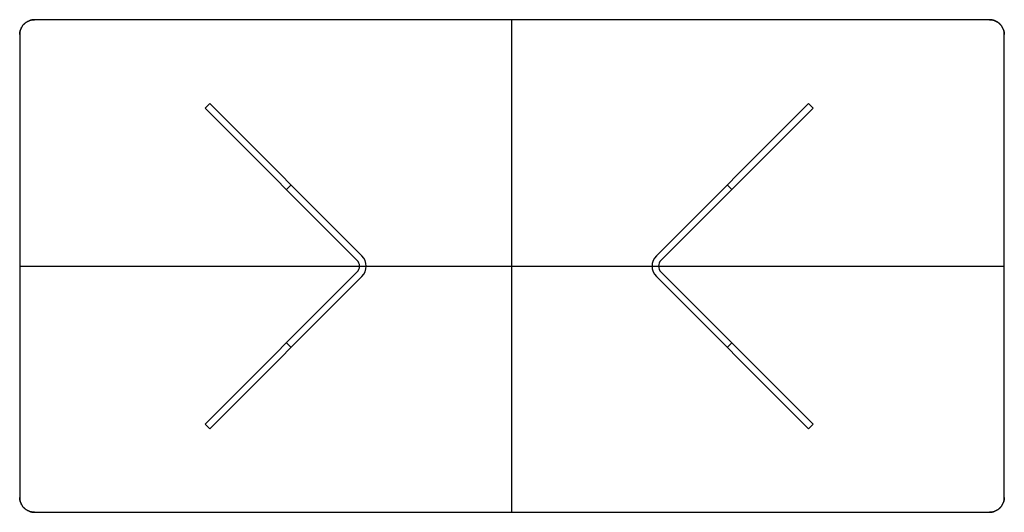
# Model space of a CAD drawing. Header units: millimetres. Extents: x -1542 to 258, y -1437 to -537.
import ezdxf

# ---------------------------------------------------------------- set-up
doc = ezdxf.new("R2010")
doc.units = ezdxf.units.MM
doc.header["$MEASUREMENT"] = 0
doc.layers.add('DEFAULT', color=7, linetype='Continuous')

msp = doc.modelspace()

# ---------------------------------------------------------------- linework, layer by layer
at = {"layer": 'DEFAULT'}
for p, q in [((231.2, -537), (-1514.8, -537)), ((231.2, -537, 15), (-1514.8, -537, 15)), ((-1541.8, -564), (-1541.8, -1410)), ((-1541.8, -564, 15), (-1541.8, -1410, 15)), ((258.2, -1410), (258.2, -564)), ((258.2, -1410, 15), (258.2, -564, 15)), ((-1202.7, -698.8), (-1202.7, -698.8, -720)), ((-1198.4, -694.6), (-1198.4, -694.6, -720)), ((-1194.2, -690.3), (-916.3, -968.2)), ((-1194.2, -690.3, -720), (-916.3, -968.2, -720)), ((-1194.2, -690.3), (-1194.2, -690.3, -720)), ((-916.3, -968.2, -360), (-1194.2, -690.3, -360)), ((-377.9, -968.2), (-100, -690.3)), ((-377.9, -968.2, -720), (-100, -690.3, -720)), ((-100, -690.3, -360), (-377.9, -968.2, -360)), ((-100, -690.3), (-100, -690.3, -720)), ((-95.7, -694.6), (-95.7, -694.6, -720)), ((-91.5, -698.8), (-91.5, -698.8, -720)), ((-1055.2, -829.3), (-1055.2, -829.3, -720)), ((-1054.2, -847.3), (-1045.7, -838.8)), ((-1054.2, -847.3, -720), (-1045.7, -838.8, -720)), ((-240, -847.3), (-248.5, -838.8)), ((-240, -847.3, -720), (-248.5, -838.8, -720)), ((-238.9, -829.3), (-238.9, -829.3, -720)), ((-916.3, -968.2), (-916.3, -968.2, -720)), ((-377.9, -968.2), (-377.9, -968.2, -720)), ((-924.8, -976.7), (-924.8, -976.7, -720)), ((-369.4, -976.7), (-369.4, -976.7, -720)), ((-1202.7, -1275.8), (-924.8, -997.9)), ((-1202.7, -1275.8, -720), (-924.8, -997.9, -720)), ((-924.8, -997.9, -360), (-1202.7, -1275.8, -360)), ((-916.3, -1006.4), (-1194.2, -1284.3)), ((-916.3, -1006.4, -720), (-1194.2, -1284.3, -720)), ((-1194.2, -1284.3, -360), (-916.3, -1006.4, -360)), ((-924.8, -997.9), (-924.8, -997.9, -720)), ((-916.3, -1006.4), (-916.3, -1006.4, -720)), ((-100, -1284.3), (-377.9, -1006.4)), ((-100, -1284.3, -720), (-377.9, -1006.4, -720)), ((-377.9, -1006.4, -360), (-100, -1284.3, -360)), ((-377.9, -1006.4), (-377.9, -1006.4, -720)), ((-369.4, -997.9), (-91.5, -1275.8)), ((-369.4, -997.9, -720), (-91.5, -1275.8, -720)), ((-91.5, -1275.8, -360), (-369.4, -997.9, -360)), ((-369.4, -997.9), (-369.4, -997.9, -720)), ((-1045.7, -1135.8), (-1054.2, -1127.3)), ((-1045.7, -1135.8, -720), (-1054.2, -1127.3, -720)), ((-240, -1127.3), (-248.5, -1135.8)), ((-240, -1127.3, -720), (-248.5, -1135.8, -720)), ((-1194.2, -1284.3), (-1202.7, -1275.8)), ((-1194.2, -1284.3, -720), (-1202.7, -1275.8, -720)), ((-1202.7, -1275.8), (-1202.7, -1275.8, -720)), ((-1202.7, -1275.8, -360), (-1194.2, -1284.3, -360)), ((-91.5, -1275.8), (-100, -1284.3)), ((-91.5, -1275.8, -720), (-100, -1284.3, -720)), ((-100, -1284.3, -360), (-91.5, -1275.8, -360)), ((-91.5, -1275.8), (-91.5, -1275.8, -720)), ((-1198.4, -1280), (-1198.4, -1280, -720)), ((-1194.2, -1284.3), (-1194.2, -1284.3, -720)), ((-100, -1284.3), (-100, -1284.3, -720)), ((-95.7, -1280), (-95.7, -1280, -720)), ((-1514.8, -1437), (231.2, -1437)), ((-1514.8, -1437, 15), (231.2, -1437, 15))]:
    msp.add_line(p, q, dxfattribs=at)
for points in [[(-1202.7, -698.8), (-1194.2, -690.3)], [(-1202.7, -698.8), (-1194.2, -690.3)], [(-1194.2, -690.3), (-1202.7, -698.8)], [(-924.8, -976.7), (-1202.7, -698.8)], [(-924.8, -976.7), (-1202.7, -698.8)], [(-1202.7, -698.8), (-924.8, -976.7)], [(-91.5, -698.8), (-369.4, -976.7)], [(-91.5, -698.8), (-369.4, -976.7)], [(-369.4, -976.7), (-91.5, -698.8)], [(-100, -690.3), (-91.5, -698.8)], [(-100, -690.3), (-91.5, -698.8)], [(-91.5, -698.8), (-100, -690.3)]]:
    msp.add_lwpolyline(points, dxfattribs=at)
for centre, radius, start, end in [((-935.4, -987.3), 27, 315, 45), ((-935.4, -987.3, -720), 27, 315, 45), ((-935.4, -987.3, -360), 27, 315, 45), ((-358.8, -987.3), 27, 135, 225), ((-358.8, -987.3, -720), 27, 135, 225), ((-358.8, -987.3, -360), 27, 135, 225), ((-935.4, -987.3), 15, 315, 45), ((-935.4, -987.3, -720), 15, 315, 45), ((-935.4, -987.3, -360), 15, 315, 45), ((-358.8, -987.3), 15, 135, 225), ((-358.8, -987.3, -720), 15, 135, 225), ((-358.8, -987.3, -360), 15, 135, 225)]:
    msp.add_arc(centre, radius, start, end, dxfattribs=at)
for points, weights in [([(-1541.8, -564), (-1541.8, -537), (-1514.8, -537)], [1, 0.707106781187, 1]), ([(-1514.8, -537, 15), (-1541.8, -537, 15), (-1541.8, -564, 15)], [1, 0.707106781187, 1]), ([(-1514.8, -537, 15), (-1541.8, -537, 15), (-1541.8, -564, 15)], [1, 0.707106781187, 1]), ([(231.2, -537), (258.2, -537), (258.2, -564)], [1, 0.707106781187, 1]), ([(258.2, -564, 15), (258.2, -537, 15), (231.2, -537, 15)], [1, 0.707106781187, 1]), ([(250.3, -544.9), (242.4, -537), (231.2, -537)], [0.853553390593, 0.853553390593, 1]), ([(-1514.8, -1437), (-1541.8, -1437), (-1541.8, -1410)], [1, 0.707106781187, 1]), ([(-1541.8, -1410, 15), (-1541.8, -1437, 15), (-1514.8, -1437, 15)], [1, 0.707106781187, 1]), ([(258.2, -1410), (258.2, -1437), (231.2, -1437)], [1, 0.707106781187, 1]), ([(231.2, -1437, 15), (258.2, -1437, 15), (258.2, -1410, 15)], [1, 0.707106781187, 1]), ([(231.2, -1437, 15), (258.2, -1437, 15), (258.2, -1410, 15)], [1, 0.707106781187, 1]), ([(-1514.8, -1437), (-1518.1, -1437), (-1521.3, -1436.2)], [1, 0.951741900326, 0.919386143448])]:
    msp.add_rational_spline(points, weights, degree=2, dxfattribs=at)
for points, degree in [([(-1514.8, -537, 15), (-1514.8, -537, 10), (-1514.8, -537, 5), (-1514.8, -537)], 3), ([(231.2, -537, 7.5), (-641.8, -537, 7.5), (-1514.8, -537, 7.5)], 2), ([(-641.8, -1437), (-641.8, -987), (-641.8, -537)], 2), ([(-641.8, -1437, 15), (-641.8, -987, 15), (-641.8, -537, 15)], 2), ([(-641.8, -537), (-641.8, -537, 7.5), (-641.8, -537, 15)], 2), ([(231.2, -537, 15), (231.2, -537, 10), (231.2, -537, 5), (231.2, -537)], 3), ([(-1533.9, -544.9, 15), (-1533.9, -544.9, 10), (-1533.9, -544.9, 5), (-1533.9, -544.9)], 3), ([(250.3, -544.9, 15), (250.3, -544.9, 10), (250.3, -544.9, 5), (250.3, -544.9)], 3), ([(-1541.8, -564, 15), (-1541.8, -564, 10), (-1541.8, -564, 5), (-1541.8, -564)], 3), ([(-1541.8, -564, 7.5), (-1541.8, -987, 7.5), (-1541.8, -1410, 7.5)], 2), ([(258.2, -564, 15), (258.2, -564, 10), (258.2, -564, 5), (258.2, -564)], 3), ([(258.2, -1410, 7.5), (258.2, -987, 7.5), (258.2, -564, 7.5)], 2), ([(-1541.8, -987), (-1541.8, -987, 7.5), (-1541.8, -987, 15)], 2), ([(-1541.8, -987), (-641.8, -987), (258.2, -987)], 2), ([(-1541.8, -987, 15), (-641.8, -987, 15), (258.2, -987, 15)], 2), ([(258.2, -987), (258.2, -987, 7.5), (258.2, -987, 15)], 2), ([(-1541.8, -1410), (-1541.8, -1410, 5), (-1541.8, -1410, 10), (-1541.8, -1410, 15)], 3), ([(258.2, -1410, 15), (258.2, -1410, 10), (258.2, -1410, 5), (258.2, -1410)], 3), ([(-1533.9, -1429.1), (-1533.9, -1429.1, 5), (-1533.9, -1429.1, 10), (-1533.9, -1429.1, 15)], 3), ([(-1514.8, -1437), (-1514.8, -1437, 5), (-1514.8, -1437, 10), (-1514.8, -1437, 15)], 3), ([(-1514.8, -1437, 7.5), (-641.8, -1437, 7.5), (231.2, -1437, 7.5)], 2), ([(-641.8, -1437), (-641.8, -1437, 7.5), (-641.8, -1437, 15)], 2), ([(231.2, -1437, 15), (231.2, -1437, 10), (231.2, -1437, 5), (231.2, -1437)], 3), ([(250.3, -1429.1, 15), (250.3, -1429.1, 10), (250.3, -1429.1, 5), (250.3, -1429.1)], 3)]:
    msp.add_open_spline(points, degree=degree, dxfattribs=at)

doc.saveas('drawing.dxf')
